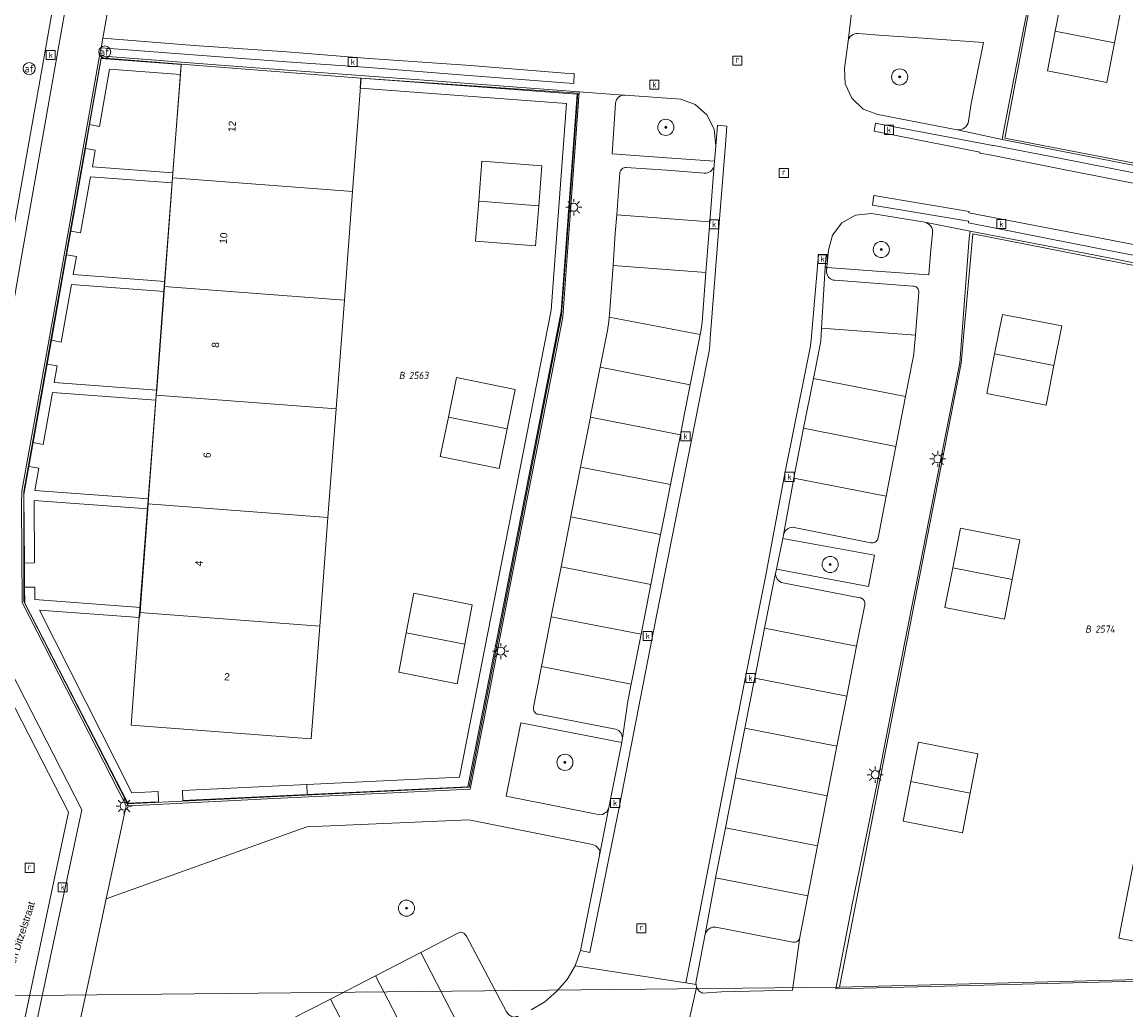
# Model space of a CAD drawing. Header units: metres. Extents: x 207466 to 209466, y 475780 to 477780.
# Tile 113 of 189: x 208499 to 208554, y 476604 to 476653. Entities that reach past the tile are written whole.
import ezdxf
from ezdxf.enums import TextEntityAlignment as Align

# ---------------------------------------------------------------- set-up
doc = ezdxf.new("R2010")
doc.units = ezdxf.units.M
doc.layers.get('0').update_dxf_attribs({"color": 253, "linetype": 'CONTINUOUS'})
for name, color, linetype, lineweight, true_color in [('B-RO-GR-BEPLANTING_CULTUUR_VASTE PLANTENVAK-GV', 7, 'CONTINUOUS', 0, 0x6d8a47), ('B-RO-GR-BOOM-S', 7, 'CONTINUOUS', 0, 0x6d8a47), ('B-RO-OG-BEBOUWING-GV', 7, 'CONTINUOUS', 0, 0xa50000), ('N-RO-GR-GROENVOORZIENING-GV', 7, 'CONTINUOUS', 0, 0x6d8a47)]:
    doc.layers.add(name, color=color, linetype=linetype, lineweight=lineweight, true_color=true_color)
for name, color, linetype, lineweight in [('B-RO-KL-ET_LS_OV_LICHTMAST-S', 253, 'CONTINUOUS', 0), ('B-RO-OG-BEBOUWING-T18', 7, 'CONTINUOUS', 0), ('B-RO-OG-TERREIN_ERF-GV', 253, 'CONTINUOUS', 0), ('B-RO-RI-GWA_KOLK-S', 253, 'CONTINUOUS', 0), ('B-RO-RI-GWA_RIOOLPUT-S', 253, 'CONTINUOUS', 0), ('B-RO-VH-VERHARDING_STRAATBAKSTEEN-GV', 253, 'CONTINUOUS', 0), ('B-RO-VW-AFSLUITPAAL-S', 253, 'CONTINUOUS', 0), ('B-WE-KG-GRENS_PERCEEL-GV', 150, 'CONTINUOUS', 18), ('B-WE-KG-GRENS_PERCEEL-S', 150, 'CONTINUOUS', 25), ('N-RO-KL-ET_LS_OV_LICHTMAST-S', 253, 'CONTINUOUS', 0), ('N-RO-OG-TERREIN_ERF-GV', 253, 'CONTINUOUS', 0), ('N-RO-OG-TOPOGRAFIE-T18', 7, 'CONTINUOUS', 0), ('N-RO-RI-GWA_KOLK-S', 253, 'CONTINUOUS', 0), ('N-RO-RI-GWA_RIOOLPUT-S', 253, 'CONTINUOUS', 0), ('N-RO-VW-AFSLUITPAAL-S', 253, 'CONTINUOUS', 0)]:
    doc.layers.add(name, color=color, linetype=linetype, lineweight=lineweight)
doc.styles.add('NLCS-ISO', font='NLCS-ISO.ttf')
doc.styles.add('NLCS-ISO-M200-T18', font='NLCS-ISO.ttf', dxfattribs={"height": 1.8})

# ---------------------------------------------------------------- blocks, each defined once
blk = doc.blocks.new('SVW-AFSLUITPAAL-SO1')
at = {"lineweight": -2}
blk.add_circle((0, 0), 1.5, dxfattribs=at)
at = {"lineweight": -2, "insert": (0, 0), "char_height": 1.8, "attachment_point": 5, "line_spacing_factor": 0.8, "style": 'NLCS-ISO'}
blk.add_mtext('{\\C256;af}', dxfattribs=at)
blk = doc.blocks.new('SKL-ET_OV_LICHTMAST-SO1')
at = {"color": 0, "linetype": 'ByBlock', "lineweight": -2}
blk.add_circle((0, 0), 1, dxfattribs=at)
for points in [[(-1.25, 0), (-2, 0)], [(-1.4142, 1.4142), (-0.8839, 0.8839)], [(0, 2), (0, 1.25)], [(0.8839, 0.8839), (1.4142, 1.4142)], [(2, 0), (1.25, 0)], [(-1.4142, -1.4142), (-0.8839, -0.8839)], [(0, -1.25), (0, -2)], [(0.8839, -0.8839), (1.4142, -1.4142)]]:
    blk.add_open_spline(points, degree=1, dxfattribs=at)
blk = doc.blocks.new('SRI-KOLK-SO1')
at = {"color": 0, "linetype": 'ByBlock', "lineweight": -2, "flags": 128}
blk.add_lwpolyline([(-1.125, -1.125), (1.125, -1.125), (1.125, 1.125), (-1.125, 1.125), (-1.125, -1.125)], dxfattribs=at)
at = {"color": 0, "linetype": 'ByBlock', "lineweight": -2, "insert": (0, 0), "char_height": 1.5, "attachment_point": 5, "line_spacing_factor": 0.8, "style": 'NLCS-ISO'}
blk.add_mtext('{\\C0;k}', dxfattribs=at)
blk = doc.blocks.new('SRI-PUT_INSPECTIEPUT_RIOOLPUT-SO1')
at = {"color": 0, "linetype": 'ByBlock', "lineweight": -2, "flags": 128}
blk.add_lwpolyline([(-1.125, -1.125), (1.125, -1.125), (1.125, 1.125), (-1.125, 1.125), (-1.125, -1.125)], dxfattribs=at)
at = {"color": 0, "linetype": 'ByBlock', "lineweight": -2, "insert": (0, 0.2828), "char_height": 1.5, "attachment_point": 5, "line_spacing_factor": 0.8, "style": 'NLCS-ISO'}
blk.add_mtext('{\\C0;r}', dxfattribs=at)
blk = doc.blocks.new('SGR-BOOM_01-SO1')
at = {"linetype": 'Continuous'}
h = blk.add_hatch(color=0, dxfattribs=at)
edge = h.paths.add_edge_path()
edge.add_arc((0, 0), 0.25, 0, 360)
at = {"color": 0, "linetype": 'ByBlock', "lineweight": -2}
for radius in [2, 0.25]:
    blk.add_circle((0, 0), radius, dxfattribs=at)
blk = doc.blocks.new('SKG-PERCEELNUMMER-SO')
at = {"style": 'NLCS-ISO', "oblique": 10, "flags": 1}
blk.add_attdef('GEMEENTECODE', text='', height=1.8, dxfattribs=at).set_placement((0, 2.55), align=Align.MIDDLE_CENTER)
at = {"style": 'NLCS-ISO', "oblique": 10}
blk.add_attdef('SECTIE', text='', height=1.8, dxfattribs=at).set_placement((-0.5, 0), align=Align.MIDDLE_RIGHT)
blk.add_attdef('PERCEELNUMMER', text='', height=1.8, dxfattribs=at).set_placement((0.5, 0), align=Align.MIDDLE_LEFT)

msp = doc.modelspace()

# ---------------------------------------------------------------- linework, layer by layer
at = {"layer": 'B-RO-GR-BEPLANTING_CULTUUR_VASTE PLANTENVAK-GV', "flags": 128}
for points in [[(208545.557, 476647.627), (208545.655, 476647.627), (208545.751, 476647.646), (208545.842, 476647.682), (208545.925, 476647.734), (208545.997, 476647.8), (208546.055, 476647.879), (208546.098, 476647.967), (208546.249, 476648.944), (208546.857, 476651.967), (208543.865, 476652.169), (208541.668, 476652.327), (208540.649, 476652.414), (208540.562, 476652.413), (208540.476, 476652.397), (208540.395, 476652.364), (208540.322, 476652.316), (208540.258, 476652.256), (208540.207, 476652.185), (208540.17, 476652.106), (208540.149, 476652.021), (208539.975, 476650.677), (208540.004, 476649.909), (208540.329, 476649.196), (208540.895, 476648.663), (208541.624, 476648.393), (208545.557, 476647.627)], [(208533.528, 476646.085), (208533.586, 476646.824), (208533.503, 476647.669), (208533.144, 476648.375), (208532.565, 476648.888), (208531.849, 476649.148), (208529.091, 476649.357), (208529.005, 476649.354), (208528.921, 476649.334), (208528.842, 476649.3), (208528.771, 476649.251), (208528.71, 476649.19), (208528.661, 476649.119), (208528.626, 476649.04), (208528.613, 476648.945), (208528.546, 476647.938), (208528.447, 476646.441), (208530.938, 476646.262), (208533.528, 476646.085)], [(208539.098, 476640.806), (208541.796, 476640.613), (208544.154, 476640.448), (208544.241, 476641.499), (208544.335, 476642.509), (208544.339, 476642.6), (208544.326, 476642.69), (208544.296, 476642.776), (208544.251, 476642.855), (208544.192, 476642.925), (208544.121, 476642.982), (208544.041, 476643.025), (208543.954, 476643.052), (208541.309, 476643.495), (208540.513, 476643.408), (208539.836, 476643.03), (208539.368, 476642.416), (208539.175, 476641.667), (208539.098, 476640.806)], [(208536.597, 476625.86), (208541.156, 476624.998), (208541.461, 476626.547), (208536.916, 476627.383), (208536.597, 476625.86)], [(208525.775, 476614.098), (208527.669, 476613.711), (208527.782, 476613.682), (208527.965, 476613.705), (208528.182, 476613.836), (208528.286, 476614.057), (208528.923, 476617.276), (208523.924, 476618.245), (208523.192, 476614.609), (208525.775, 476614.098)], [(208524.436, 476604.015), (208525.115, 476604.415), (208525.714, 476604.94), (208526.215, 476605.524), (208526.613, 476606.2), (208526.873, 476606.966), (208527.827, 476611.678), (208527.833, 476611.927), (208527.647, 476612.151), (208527.481, 476612.221), (208525.5, 476612.613), (208521.349, 476613.437), (208513.315, 476613.085), (208503.355, 476609.52), (208502.645, 476606.177), (208500.972, 476598.38)], [(208512.541, 476603.557), (208514.479, 476604.556), (208516.657, 476605.679), (208516.719, 476605.711), (208518.957, 476606.869), (208520.799, 476607.823), (208520.945, 476607.875), (208521.09, 476607.823), (208521.223, 476607.677), (208523.213, 476603.919)], [(208532.608, 476605.283), (208532.638, 476605.127), (208532.767, 476604.939), (208532.936, 476604.847), (208533.873, 476604.92), (208537.397, 476604.993), (208537.764, 476607.617), (208537.746, 476607.561), (208537.718, 476607.51), (208537.681, 476607.465), (208537.636, 476607.427), (208537.585, 476607.398), (208537.53, 476607.378), (208537.472, 476607.369), (208537.414, 476607.371), (208533.597, 476608.12), (208533.511, 476608.124), (208533.425, 476608.112), (208533.343, 476608.085), (208533.267, 476608.044), (208533.2, 476607.99), (208533.143, 476607.925), (208533.099, 476607.851), (208533.069, 476607.77), (208532.918, 476606.987), (208532.595, 476605.353), (208532.608, 476605.283)]]:
    msp.add_lwpolyline(points, dxfattribs=at)
at = {"layer": 'B-RO-OG-BEBOUWING-GV', "flags": 128}
for points in [[(208550.417, 476652.517), (208553.361, 476651.941), (208553.745, 476653.903), (208550.801, 476654.48), (208550.417, 476652.517)], [(208553.361, 476651.941), (208550.417, 476652.517), (208550.032, 476650.555), (208552.976, 476649.978), (208553.361, 476651.941)], [(208516.004, 476650.197), (208507.081, 476650.887), (208506.653, 476645.252), (208515.579, 476644.582), (208516.004, 476650.197)], [(208524.97, 476645.85), (208521.995, 476646.085), (208521.834, 476644.099), (208524.809, 476643.864), (208524.97, 476645.85)], [(208515.579, 476644.582), (208506.653, 476645.252), (208506.245, 476639.868), (208515.172, 476639.198), (208515.579, 476644.582)], [(208524.809, 476643.864), (208521.834, 476644.099), (208521.673, 476642.112), (208524.648, 476641.877), (208524.809, 476643.864)], [(208515.172, 476639.198), (208506.245, 476639.868), (208505.836, 476634.483), (208514.764, 476633.813), (208515.172, 476639.198)], [(208547.412, 476636.527), (208550.356, 476635.95), (208550.741, 476637.913), (208547.797, 476638.489), (208547.412, 476636.527)], [(208550.356, 476635.95), (208547.412, 476636.527), (208547.028, 476634.564), (208549.972, 476633.987), (208550.356, 476635.95)], [(208523.647, 476634.771), (208520.733, 476635.356), (208520.332, 476633.397), (208523.246, 476632.812), (208523.647, 476634.771)], [(208514.764, 476633.813), (208505.836, 476634.483), (208505.427, 476629.098), (208514.357, 476628.428), (208514.764, 476633.813)], [(208523.246, 476632.812), (208520.332, 476633.397), (208519.93, 476631.438), (208522.844, 476630.853), (208523.246, 476632.812)], [(208514.357, 476628.428), (208505.427, 476629.098), (208505.019, 476623.714), (208513.95, 476623.044), (208514.357, 476628.428)], [(208545.336, 476625.928), (208548.28, 476625.351), (208548.665, 476627.314), (208545.721, 476627.891), (208545.336, 476625.928)], [(208548.28, 476625.351), (208545.336, 476625.928), (208544.952, 476623.965), (208547.896, 476623.389), (208548.28, 476625.351)], [(208521.516, 476624.095), (208518.62, 476624.672), (208518.244, 476622.713), (208521.14, 476622.136), (208521.516, 476624.095)], [(208513.95, 476623.044), (208505.019, 476623.714), (208504.595, 476618.13), (208513.527, 476617.454), (208513.95, 476623.044)], [(208521.14, 476622.136), (208518.244, 476622.713), (208517.867, 476620.754), (208520.763, 476620.177), (208521.14, 476622.136)], [(208543.26, 476615.33), (208546.204, 476614.753), (208546.589, 476616.716), (208543.645, 476617.292), (208543.26, 476615.33)], [(208546.204, 476614.753), (208543.26, 476615.33), (208542.876, 476613.367), (208545.82, 476612.79), (208546.204, 476614.753)], [(208563.427, 476611.379), (208554.654, 476613.098), (208553.57, 476607.568), (208557.957, 476606.709), (208562.344, 476605.849), (208563.427, 476611.379)]]:
    msp.add_lwpolyline(points, dxfattribs=at)
at = {"layer": 'B-RO-OG-TERREIN_ERF-GV', "flags": 128}
for points in [[(208574.955, 476675.563), (208572.443, 476676.058), (208571.009, 476676.358), (208558.845, 476678.619), (208549.307, 476678.713), (208549.234, 476671.591), (208549.143, 476662.767), (208549.043, 476653.63), (208547.854, 476647.532), (208547.791, 476647.161), (208550.717, 476646.579), (208560.468, 476644.683), (208568.589, 476643.069), (208568.746, 476643.038), (208571.726, 476642.483), (208572.636, 476647.22), (208574.563, 476657.185), (208576.343, 476666.207), (208578.075, 476674.942), (208575.13, 476675.528), (208574.955, 476675.563)], [(208553.361, 476651.941), (208552.976, 476649.978), (208550.032, 476650.555), (208550.417, 476652.517), (208550.801, 476654.48), (208553.745, 476653.903), (208553.361, 476651.941)], [(208504.356, 476614.125), (208505.546, 476614.189), (208511.674, 476614.488), (208521.402, 476614.956), (208522.379, 476619.883), (208523.35, 476624.827), (208524.491, 476630.597), (208525.44, 476635.453), (208526.011, 476638.351), (208526.254, 476641.818), (208526.617, 476646.778), (208526.808, 476649.514), (208519.578, 476650.057), (208513.037, 476650.548), (208509.884, 476650.777), (208503.029, 476651.306), (208500.891, 476639.288), (208499.177, 476629.723), (208499.158, 476629.113), (208499.189, 476624.217), (208504.356, 476614.125)], [(208513.95, 476623.044), (208513.527, 476617.454), (208504.595, 476618.13), (208505.019, 476623.714), (208505.427, 476629.098), (208505.836, 476634.483), (208506.245, 476639.868), (208506.653, 476645.252), (208507.081, 476650.887), (208516.004, 476650.197), (208515.579, 476644.582), (208515.172, 476639.198), (208514.764, 476633.813), (208514.357, 476628.428), (208513.95, 476623.044)], [(208524.809, 476643.864), (208524.648, 476641.877), (208521.673, 476642.112), (208521.834, 476644.099), (208521.995, 476646.085), (208524.97, 476645.85), (208524.809, 476643.864)], [(208559.939, 476639.944), (208552.398, 476641.415), (208546.206, 476642.615), (208546.158, 476642.262), (208545.692, 476636.082), (208544.742, 476631.333), (208543.733, 476626.17), (208542.709, 476621.004), (208541.688, 476615.729), (208540.367, 476609.331), (208539.542, 476605.065), (208545.607, 476605.214), (208553.85, 476605.422), (208557.822, 476605.5)], [(208557.768, 476628.996), (208558.806, 476634.295), (208559.889, 476639.825), (208568.662, 476638.106), (208567.579, 476632.576), (208566.541, 476627.277), (208565.503, 476621.978), (208564.465, 476616.679), (208563.427, 476611.379), (208562.344, 476605.849), (208557.957, 476606.709), (208553.57, 476607.568), (208554.654, 476613.098), (208555.692, 476618.397), (208556.73, 476623.696), (208557.768, 476628.996)], [(208547.412, 476636.527), (208547.797, 476638.489), (208550.741, 476637.913), (208550.356, 476635.95), (208549.972, 476633.987), (208547.028, 476634.564), (208547.412, 476636.527)], [(208523.246, 476632.812), (208522.844, 476630.853), (208519.93, 476631.438), (208520.332, 476633.397), (208520.733, 476635.356), (208523.647, 476634.771), (208523.246, 476632.812)], [(208548.28, 476625.351), (208547.896, 476623.389), (208544.952, 476623.965), (208545.336, 476625.928), (208545.721, 476627.891), (208548.665, 476627.314), (208548.28, 476625.351)], [(208521.14, 476622.136), (208520.763, 476620.177), (208517.867, 476620.754), (208518.244, 476622.713), (208518.62, 476624.672), (208521.516, 476624.095), (208521.14, 476622.136)], [(208546.204, 476614.753), (208545.82, 476612.79), (208542.876, 476613.367), (208543.26, 476615.33), (208543.645, 476617.292), (208546.589, 476616.716), (208546.204, 476614.753)]]:
    msp.add_lwpolyline(points, dxfattribs=at)
at = {"layer": 'B-RO-VH-VERHARDING_STRAATBAKSTEEN-GV', "flags": 128}
for points in [[(208497.451, 476591.834), (208500.7, 476607.135), (208502.15, 476613.931), (208497.174, 476623.621), (208497.145, 476629.741), (208499.1, 476640.954), (208500.966, 476651.533), (208502.97, 476662.821), (208504.72, 476672.601), (208504.913, 476673.471), (208507.045, 476682.691), (208509.343, 476682.699), (208509.358, 476682.802), (208509.427, 476683.271), (208509.437, 476683.34), (208507.202, 476683.321), (208508.853, 476689.85)], [(208507.958, 476688.829), (208506.223, 476681.772), (208503.196, 476682.583), (208503.041, 476682.626), (208503.011, 476682.542), (208502.855, 476682.098), (208502.827, 476682.019), (208503.007, 476681.968), (208506.108, 476681.13), (208504.287, 476673.63), (208504.1, 476672.725), (208502.336, 476662.882), (208500.346, 476651.627), (208498.475, 476641.039), (208496.512, 476629.786), (208496.554, 476623.42), (208501.502, 476613.813), (208500.109, 476607.282), (208496.849, 476591.935)], [(208499.177, 476629.723), (208500.891, 476639.288), (208503.029, 476651.306), (208503.107, 476651.7), (208503.198, 476652.177), (208503.908, 476656.155), (208503.992, 476656.618), (208504.058, 476657.013), (208504.293, 476658.342), (208505.471, 476664.947), (208506.931, 476673.28), (208508.931, 476673.28), (208508.97, 476677.774), (208509.02, 476681.285), (208509.133, 476681.282), (208509.343, 476682.699), (208507.045, 476682.691), (208504.913, 476673.471), (208504.72, 476672.601), (208502.97, 476662.821), (208500.966, 476651.533), (208499.1, 476640.954)], [(208498.475, 476641.039), (208500.346, 476651.627), (208502.336, 476662.882), (208504.1, 476672.725), (208504.287, 476673.63), (208506.108, 476681.13), (208503.007, 476681.968), (208502.827, 476682.019), (208502.496, 476681.082), (208502.668, 476681.04), (208501.907, 476678.029), (208500.731, 476673.251), (208502.04, 476672.944), (208500.607, 476664.915), (208499.176, 476656.842)], [(208503.908, 476656.155), (208503.198, 476652.177), (208507.729, 476651.82), (208512.312, 476651.495), (208516.179, 476651.193), (208521.425, 476650.819), (208526.11, 476650.439), (208526.564, 476650.419), (208526.554, 476649.937), (208526.082, 476649.971), (208521.345, 476650.324), (208516.17, 476650.735), (208512.295, 476651.004), (208507.675, 476651.352), (208503.107, 476651.7), (208503.029, 476651.306), (208509.884, 476650.777), (208513.037, 476650.548), (208519.578, 476650.057), (208526.808, 476649.514)], [(208560.468, 476644.683), (208550.717, 476646.579), (208547.791, 476647.161), (208545.557, 476647.627), (208541.624, 476648.393), (208540.895, 476648.663), (208540.329, 476649.196), (208540.004, 476649.909), (208539.975, 476650.677), (208540.149, 476652.021), (208540.315, 476653.431)], [(208540.315, 476653.431), (208540.149, 476652.021), (208540.17, 476652.106), (208540.207, 476652.185), (208540.258, 476652.256), (208540.322, 476652.316), (208540.395, 476652.364), (208540.476, 476652.397), (208540.562, 476652.413), (208540.649, 476652.414), (208541.668, 476652.327)], [(208541.668, 476652.327), (208543.865, 476652.169), (208546.857, 476651.967), (208546.249, 476648.944), (208546.098, 476647.967), (208546.055, 476647.879), (208545.997, 476647.8), (208545.925, 476647.734), (208545.842, 476647.682), (208545.751, 476647.646), (208545.655, 476647.627), (208545.557, 476647.627), (208547.791, 476647.161), (208547.854, 476647.532), (208549.043, 476653.63)], [(208526.564, 476650.419), (208526.11, 476650.439), (208521.425, 476650.819), (208516.179, 476651.193), (208512.312, 476651.495), (208507.729, 476651.82), (208503.198, 476652.177), (208503.107, 476651.7), (208507.675, 476651.352), (208512.295, 476651.004), (208516.17, 476650.735), (208521.345, 476650.324), (208526.082, 476649.971), (208526.554, 476649.937), (208526.564, 476650.419)], [(208525.5, 476612.613), (208527.481, 476612.221), (208527.647, 476612.151), (208527.833, 476611.927), (208527.827, 476611.678), (208528.286, 476614.057), (208528.182, 476613.836), (208527.965, 476613.705), (208527.782, 476613.682), (208527.669, 476613.711), (208525.775, 476614.098), (208523.192, 476614.609), (208523.924, 476618.245), (208528.923, 476617.276), (208528.947, 476617.399), (208528.958, 476617.485), (208528.952, 476617.572), (208528.93, 476617.656), (208528.891, 476617.735), (208528.838, 476617.804), (208528.773, 476617.862), (208528.697, 476617.906), (208528.615, 476617.934), (208524.805, 476618.668), (208524.752, 476618.679), (208524.702, 476618.699), (208524.657, 476618.729), (208524.618, 476618.766), (208524.586, 476618.809), (208524.563, 476618.858), (208524.549, 476618.91), (208524.545, 476618.964), (208524.551, 476619.018), (208524.945, 476621.03), (208525.429, 476623.503), (208525.433, 476623.523), (208525.916, 476625.976), (208526.403, 476628.448), (208526.426, 476628.564), (208526.888, 476630.921), (208527.372, 476633.394), (208527.401, 476633.542), (208527.859, 476635.867), (208528.22, 476637.697), (208528.284, 476638.13), (208528.308, 476638.344), (208528.323, 476638.481), (208528.494, 476640.905), (208528.607, 476642.506), (208528.677, 476643.418), (208528.836, 476645.497), (208528.847, 476645.553), (208528.869, 476645.606), (208528.9, 476645.655), (208528.94, 476645.696), (208528.987, 476645.73), (208529.039, 476645.754), (208529.095, 476645.768), (208529.152, 476645.771), (208531.159, 476645.629), (208533.018, 476645.493), (208533.097, 476645.491), (208533.176, 476645.503), (208533.251, 476645.528), (208533.321, 476645.567), (208533.382, 476645.617), (208533.433, 476645.678), (208533.473, 476645.747), (208533.5, 476645.822), (208533.513, 476645.9), (208533.528, 476646.085), (208530.938, 476646.262), (208528.447, 476646.441), (208528.546, 476647.938), (208528.613, 476648.945), (208528.626, 476649.04), (208528.661, 476649.119), (208528.71, 476649.19), (208528.771, 476649.251), (208528.842, 476649.3), (208528.921, 476649.334), (208529.005, 476649.354), (208526.808, 476649.514), (208526.617, 476646.778), (208526.254, 476641.818), (208526.011, 476638.351), (208525.44, 476635.453), (208524.491, 476630.597), (208523.35, 476624.827), (208522.379, 476619.883), (208521.402, 476614.956), (208511.674, 476614.488), (208505.546, 476614.189), (208504.356, 476614.125), (208503.355, 476609.52), (208513.315, 476613.085), (208521.349, 476613.437), (208525.5, 476612.613)], [(208526.808, 476649.514), (208529.005, 476649.354), (208529.091, 476649.357), (208531.849, 476649.148), (208532.565, 476648.888), (208533.144, 476648.375), (208533.503, 476647.669), (208533.586, 476646.824), (208533.669, 476647.865), (208534.143, 476647.824), (208534.072, 476646.9), (208533.764, 476643.009), (208533.309, 476637.288), (208533.299, 476636.933), (208533.255, 476636.664), (208532.41, 476632.415), (208531.455, 476627.629), (208530.454, 476622.537), (208529.616, 476618.293), (208528.79, 476614.049), (208527.349, 476606.871), (208526.873, 476606.966), (208526.613, 476606.2), (208532.105, 476605.364), (208532.428, 476607.013), (208533.123, 476610.618), (208534.11, 476615.633), (208535.062, 476620.513), (208536.049, 476625.488), (208537.003, 476630.522), (208538.086, 476635.943), (208538.215, 476636.596), (208538.278, 476636.926), (208538.316, 476637.219), (208538.674, 476641.447), (208539.065, 476641.442), (208539.016, 476640.812), (208539.098, 476640.806), (208539.175, 476641.667), (208539.368, 476642.416), (208539.836, 476643.03), (208540.513, 476643.408), (208541.309, 476643.495), (208543.954, 476643.052), (208546.206, 476642.615), (208552.398, 476641.415), (208559.939, 476639.944)], [(208533.586, 476646.824), (208533.528, 476646.085), (208533.513, 476645.9), (208533.358, 476643.936), (208533.291, 476643.072), (208533.097, 476640.559), (208532.908, 476638.094), (208532.86, 476637.736), (208532.81, 476637.485), (208532.321, 476634.993), (208532.028, 476633.496), (208531.834, 476632.521), (208531.343, 476630.049), (208531.06, 476628.625), (208530.854, 476627.577), (208530.368, 476625.104), (208530.066, 476623.562), (208529.881, 476622.632), (208529.389, 476620.16), (208529.221, 476619.313), (208528.958, 476617.485), (208528.947, 476617.399), (208528.923, 476617.276), (208528.286, 476614.057), (208527.827, 476611.678), (208526.873, 476606.966), (208527.349, 476606.871), (208528.79, 476614.049), (208529.616, 476618.293), (208530.454, 476622.537), (208531.455, 476627.629), (208532.41, 476632.415), (208533.255, 476636.664), (208533.299, 476636.933), (208533.309, 476637.288), (208533.764, 476643.009), (208534.072, 476646.9), (208534.143, 476647.824), (208533.669, 476647.865), (208533.586, 476646.824)], [(208560.255, 476643.826), (208550.586, 476645.711), (208547.263, 476646.378), (208546.681, 476646.473), (208546.678, 476646.52), (208542.366, 476647.389), (208541.446, 476647.565), (208541.515, 476647.959), (208542.431, 476647.784), (208547.32, 476646.855), (208547.374, 476646.85), (208550.638, 476646.225), (208560.355, 476644.311)], [(208571.538, 476641.625), (208571.656, 476642.092), (208568.563, 476642.712), (208560.355, 476644.311), (208550.638, 476646.225), (208547.374, 476646.85), (208547.32, 476646.855), (208542.431, 476647.784), (208541.515, 476647.959), (208541.446, 476647.565), (208542.366, 476647.389), (208546.678, 476646.52), (208546.681, 476646.473), (208547.263, 476646.378), (208550.586, 476645.711), (208560.255, 476643.826), (208568.509, 476642.22), (208571.538, 476641.625)], [(208528.677, 476643.418), (208533.291, 476643.072), (208533.358, 476643.936), (208533.513, 476645.9), (208533.5, 476645.822), (208533.473, 476645.747), (208533.433, 476645.678), (208533.382, 476645.617), (208533.321, 476645.567), (208533.251, 476645.528), (208533.176, 476645.503), (208533.097, 476645.491), (208533.018, 476645.493), (208531.159, 476645.629), (208529.152, 476645.771), (208529.095, 476645.768), (208529.039, 476645.754), (208528.987, 476645.73), (208528.94, 476645.696), (208528.9, 476645.655), (208528.869, 476645.606), (208528.847, 476645.553), (208528.836, 476645.497), (208528.677, 476643.418)], [(208560.26, 476640.264), (208552.487, 476641.774), (208546.126, 476643.025), (208546.127, 476643.103), (208541.351, 476643.907), (208541.43, 476644.377), (208546.151, 476643.585), (208546.143, 476643.526), (208552.598, 476642.277), (208559.867, 476640.865)], [(208570.954, 476638.141), (208571.016, 476638.436), (208571.046, 476638.657), (208566.031, 476639.647), (208559.867, 476640.865), (208552.598, 476642.277), (208546.143, 476643.526), (208546.151, 476643.585), (208541.43, 476644.377), (208541.351, 476643.907), (208546.127, 476643.103), (208546.126, 476643.025), (208552.487, 476641.774), (208560.26, 476640.264), (208565.962, 476639.141), (208570.954, 476638.141)], [(208528.494, 476640.905), (208533.097, 476640.559), (208533.291, 476643.072), (208528.677, 476643.418), (208528.607, 476642.506), (208528.494, 476640.905)], [(208557.822, 476605.5), (208553.85, 476605.422), (208545.607, 476605.214), (208539.542, 476605.065), (208540.367, 476609.331), (208541.688, 476615.729), (208542.709, 476621.004), (208543.733, 476626.17), (208544.742, 476631.333), (208545.692, 476636.082), (208546.158, 476642.262), (208546.206, 476642.615), (208543.954, 476643.052), (208544.041, 476643.025), (208544.121, 476642.982), (208544.192, 476642.925), (208544.251, 476642.855), (208544.296, 476642.776), (208544.326, 476642.69), (208544.339, 476642.6), (208544.335, 476642.509), (208544.241, 476641.499), (208544.154, 476640.448), (208541.796, 476640.613), (208539.098, 476640.806), (208539.086, 476640.668), (208539.084, 476640.589), (208539.096, 476640.511), (208539.121, 476640.437), (208539.16, 476640.368), (208539.21, 476640.307), (208539.27, 476640.256), (208539.338, 476640.216), (208539.412, 476640.189), (208539.49, 476640.176), (208543.363, 476639.888), (208543.416, 476639.884), (208543.467, 476639.871), (208543.516, 476639.849), (208543.559, 476639.819), (208543.596, 476639.781), (208543.626, 476639.736), (208543.647, 476639.688), (208543.659, 476639.636), (208543.661, 476639.583), (208543.485, 476637.455), (208543.412, 476636.57), (208543.385, 476636.413), (208543.358, 476636.266), (208543.001, 476634.422), (208542.587, 476632.282), (208542.522, 476631.948), (208542.038, 476629.474), (208541.636, 476627.419), (208541.623, 476627.367), (208541.601, 476627.318), (208541.571, 476627.274), (208541.534, 476627.235), (208541.49, 476627.204), (208541.442, 476627.181), (208541.391, 476627.167), (208541.337, 476627.162), (208541.284, 476627.167), (208537.479, 476627.932), (208537.399, 476627.939), (208537.32, 476627.933), (208537.243, 476627.912), (208537.17, 476627.878), (208537.105, 476627.832), (208537.05, 476627.774), (208537.005, 476627.708), (208536.972, 476627.636), (208536.953, 476627.558), (208536.916, 476627.383), (208541.461, 476626.547), (208541.156, 476624.998), (208536.597, 476625.86), (208536.565, 476625.708), (208536.557, 476625.621), (208536.567, 476625.533), (208536.593, 476625.449), (208536.635, 476625.371), (208536.69, 476625.303), (208536.758, 476625.247), (208536.835, 476625.205), (208536.919, 476625.178), (208540.724, 476624.448), (208540.776, 476624.436), (208540.826, 476624.415), (208540.871, 476624.385), (208540.91, 476624.348), (208540.942, 476624.305), (208540.965, 476624.256), (208540.979, 476624.204), (208540.983, 476624.15), (208540.978, 476624.097), (208540.571, 476622.038), (208540.081, 476619.566), (208539.837, 476618.33), (208539.597, 476617.093), (208539.116, 476614.619), (208538.636, 476612.147), (208538.636, 476612.145), (208538.159, 476609.671), (208537.764, 476607.617), (208537.397, 476604.993), (208533.873, 476604.92), (208532.936, 476604.847), (208532.767, 476604.939), (208532.638, 476605.127), (208532.163, 476603.072)], [(208532.105, 476605.364), (208532.608, 476605.283), (208532.595, 476605.353), (208532.918, 476606.987), (208533.069, 476607.77), (208533.576, 476610.547), (208533.58, 476610.568), (208534.065, 476613.041), (208534.543, 476615.481), (208534.549, 476615.514), (208535.037, 476617.986), (208535.516, 476620.413), (208535.525, 476620.458), (208536.011, 476622.931), (208536.484, 476625.333), (208536.565, 476625.708), (208536.597, 476625.86), (208536.916, 476627.383), (208536.953, 476627.558), (208537.451, 476630.373), (208537.455, 476630.393), (208537.945, 476632.844), (208538.439, 476635.315), (208538.706, 476636.651), (208538.749, 476636.906), (208538.79, 476637.183), (208538.827, 476637.805), (208538.975, 476640.274), (208539.016, 476640.812), (208539.065, 476641.442), (208538.674, 476641.447), (208538.316, 476637.219), (208538.278, 476636.926), (208538.215, 476636.596), (208538.086, 476635.943), (208537.003, 476630.522), (208536.049, 476625.488), (208535.062, 476620.513), (208534.11, 476615.633), (208533.123, 476610.618), (208532.428, 476607.013), (208532.105, 476605.364)], [(208528.308, 476638.344), (208532.81, 476637.485), (208532.86, 476637.736), (208532.908, 476638.094), (208533.097, 476640.559), (208528.494, 476640.905), (208528.323, 476638.481), (208528.308, 476638.344)], [(208538.827, 476637.805), (208543.485, 476637.455), (208543.661, 476639.583), (208543.659, 476639.636), (208543.647, 476639.688), (208543.626, 476639.736), (208543.596, 476639.781), (208543.559, 476639.819), (208543.516, 476639.849), (208543.467, 476639.871), (208543.416, 476639.884), (208543.363, 476639.888), (208539.49, 476640.176), (208539.412, 476640.189), (208539.338, 476640.216), (208539.27, 476640.256), (208539.21, 476640.307), (208539.16, 476640.368), (208539.121, 476640.437), (208539.096, 476640.511), (208539.084, 476640.589), (208539.086, 476640.668), (208539.098, 476640.806), (208539.016, 476640.812), (208538.975, 476640.274), (208538.827, 476637.805)], [(208527.859, 476635.867), (208532.321, 476634.993), (208532.81, 476637.485), (208528.308, 476638.344), (208528.284, 476638.13), (208528.22, 476637.697), (208527.859, 476635.867)], [(208538.439, 476635.315), (208543.001, 476634.422), (208543.358, 476636.266), (208543.385, 476636.413), (208543.412, 476636.57), (208543.485, 476637.455), (208538.827, 476637.805), (208538.79, 476637.183), (208538.749, 476636.906), (208538.706, 476636.651), (208538.439, 476635.315)], [(208527.372, 476633.394), (208531.834, 476632.521), (208532.028, 476633.496), (208532.321, 476634.993), (208527.859, 476635.867), (208527.401, 476633.542), (208527.372, 476633.394)], [(208537.945, 476632.844), (208542.522, 476631.948), (208542.587, 476632.282), (208543.001, 476634.422), (208538.439, 476635.315), (208537.945, 476632.844)], [(208526.888, 476630.921), (208531.343, 476630.049), (208531.834, 476632.521), (208527.372, 476633.394), (208526.888, 476630.921)], [(208537.451, 476630.373), (208542.038, 476629.474), (208542.522, 476631.948), (208537.945, 476632.844), (208537.455, 476630.393), (208537.451, 476630.373)], [(208526.403, 476628.448), (208530.854, 476627.577), (208531.06, 476628.625), (208531.343, 476630.049), (208526.888, 476630.921), (208526.426, 476628.564), (208526.403, 476628.448)], [(208542.038, 476629.474), (208537.451, 476630.373), (208536.953, 476627.558), (208536.972, 476627.636), (208537.005, 476627.708), (208537.05, 476627.774), (208537.105, 476627.832), (208537.17, 476627.878), (208537.243, 476627.912), (208537.32, 476627.933), (208537.399, 476627.939), (208537.479, 476627.932), (208541.284, 476627.167), (208541.337, 476627.162), (208541.391, 476627.167), (208541.442, 476627.181), (208541.49, 476627.204), (208541.534, 476627.235), (208541.571, 476627.274), (208541.601, 476627.318), (208541.623, 476627.367), (208541.636, 476627.419), (208542.038, 476629.474)], [(208525.916, 476625.976), (208530.368, 476625.104), (208530.854, 476627.577), (208526.403, 476628.448), (208525.916, 476625.976)], [(208525.429, 476623.503), (208529.881, 476622.632), (208530.066, 476623.562), (208530.368, 476625.104), (208525.916, 476625.976), (208525.433, 476623.523), (208525.429, 476623.503)], [(208536.011, 476622.931), (208540.571, 476622.038), (208540.978, 476624.097), (208540.983, 476624.15), (208540.979, 476624.204), (208540.965, 476624.256), (208540.942, 476624.305), (208540.91, 476624.348), (208540.871, 476624.385), (208540.826, 476624.415), (208540.776, 476624.436), (208540.724, 476624.448), (208536.919, 476625.178), (208536.835, 476625.205), (208536.758, 476625.247), (208536.69, 476625.303), (208536.635, 476625.371), (208536.593, 476625.449), (208536.567, 476625.533), (208536.557, 476625.621), (208536.565, 476625.708), (208536.484, 476625.333), (208536.011, 476622.931)], [(208500.972, 476598.38), (208502.645, 476606.177), (208503.355, 476609.52), (208504.356, 476614.125), (208499.189, 476624.217)], [(208496.849, 476591.935), (208500.109, 476607.282), (208501.502, 476613.813), (208496.554, 476623.42)], [(208497.174, 476623.621), (208502.15, 476613.931), (208500.7, 476607.135), (208497.451, 476591.834)], [(208524.945, 476621.03), (208529.389, 476620.16), (208529.881, 476622.632), (208525.429, 476623.503), (208524.945, 476621.03)], [(208535.525, 476620.458), (208540.081, 476619.566), (208540.571, 476622.038), (208536.011, 476622.931), (208535.525, 476620.458)], [(208528.958, 476617.485), (208529.221, 476619.313), (208529.389, 476620.16), (208524.945, 476621.03), (208524.551, 476619.018), (208524.545, 476618.964), (208524.549, 476618.91), (208524.563, 476618.858), (208524.586, 476618.809), (208524.618, 476618.766), (208524.657, 476618.729), (208524.702, 476618.699), (208524.752, 476618.679), (208524.805, 476618.668), (208528.615, 476617.934), (208528.697, 476617.906), (208528.773, 476617.862), (208528.838, 476617.804), (208528.891, 476617.735), (208528.93, 476617.656), (208528.952, 476617.572), (208528.958, 476617.485)], [(208535.037, 476617.986), (208539.597, 476617.093), (208539.837, 476618.33), (208540.081, 476619.566), (208535.525, 476620.458), (208535.516, 476620.413), (208535.037, 476617.986)], [(208534.549, 476615.514), (208539.116, 476614.619), (208539.597, 476617.093), (208535.037, 476617.986), (208534.549, 476615.514)], [(208534.065, 476613.041), (208538.636, 476612.145), (208538.636, 476612.147), (208539.116, 476614.619), (208534.549, 476615.514), (208534.543, 476615.481), (208534.065, 476613.041)], [(208533.58, 476610.568), (208538.159, 476609.671), (208538.636, 476612.145), (208534.065, 476613.041), (208533.58, 476610.568)], [(208537.764, 476607.617), (208538.159, 476609.671), (208533.58, 476610.568), (208533.576, 476610.547), (208533.069, 476607.77), (208533.099, 476607.851), (208533.143, 476607.925), (208533.2, 476607.99), (208533.267, 476608.044), (208533.343, 476608.085), (208533.425, 476608.112), (208533.511, 476608.124), (208533.597, 476608.12), (208537.414, 476607.371), (208537.472, 476607.369), (208537.53, 476607.378), (208537.585, 476607.398), (208537.636, 476607.427), (208537.681, 476607.465), (208537.718, 476607.51), (208537.746, 476607.561), (208537.764, 476607.617)], [(208518.957, 476606.869), (208521.282, 476602.39), (208523.49, 476603.541), (208523.806, 476603.707), (208523.525, 476603.651), (208523.328, 476603.769), (208523.213, 476603.919), (208521.223, 476607.677), (208521.09, 476607.823), (208520.945, 476607.875), (208520.799, 476607.823), (208518.957, 476606.869)], [(208516.719, 476605.711), (208519.047, 476601.226), (208521.282, 476602.39), (208518.957, 476606.869), (208516.719, 476605.711)], [(208514.479, 476604.556), (208516.812, 476600.061), (208519.047, 476601.226), (208516.719, 476605.711), (208516.657, 476605.679), (208514.479, 476604.556)], [(208532.163, 476603.072), (208532.638, 476605.127), (208532.608, 476605.283), (208532.105, 476605.364), (208526.613, 476606.2), (208526.215, 476605.524), (208525.714, 476604.94), (208525.115, 476604.415), (208524.436, 476604.015)], [(208514.291, 476598.745), (208514.569, 476598.892), (208516.812, 476600.061), (208514.479, 476604.556), (208512.541, 476603.557), (208512.437, 476603.437), (208512.402, 476603.259), (208512.431, 476603.135), (208514.468, 476599.339), (208514.508, 476599.117), (208514.46, 476598.934), (208514.291, 476598.745)]]:
    msp.add_lwpolyline(points, dxfattribs=at)
at = {"layer": 'B-WE-KG-GRENS_PERCEEL-GV'}
for points in [[(208496.481, 476604.707), (208539.718, 476605.15), (208545.753, 476636.071), (208546.331, 476642.48), (208559.889, 476639.825), (208568.662, 476638.106), (208570.703, 476637.69), (208564.393, 476605.442), (208574.646, 476605.173), (208586.107, 476647.836), (208586.224, 476648.193), (208586.33, 476648.553), (208586.424, 476648.917), (208586.507, 476649.283), (208586.579, 476649.651), (208586.639, 476650.022), (208586.687, 476650.394), (208586.724, 476650.767), (208590.2, 476692.919)], [(208571.913, 476590.239), (208574.646, 476605.173), (208564.393, 476605.442), (208563.013, 476605.716), (208562.344, 476605.849), (208557.975, 476606.705), (208557.791, 476605.605), (208539.718, 476605.15), (208496.481, 476604.707), (208473.61, 476604.23), (208453.492, 476606.899), (208453.376, 476606.914), (208453.386, 476606.714), (208453.255, 476604.661), (208436.495, 476606.386), (208436.455, 476606.582), (208420.093, 476603.251)]]:
    msp.add_lwpolyline(points, dxfattribs=at)
for points in [[(208508.794, 476656.796), (208508.828, 476662.017), (208508.81, 476662.018), (208508.847, 476665.171), (208508.891, 476665.171), (208508.991, 476670.183), (208509.076, 476679.126), (208509.085, 476681.172), (208548.41, 476680.647), (208548.389, 476678.765), (208551.398, 476678.694), (208558.856, 476678.7), (208566.163, 476677.186), (208574.936, 476675.467), (208577.923, 476674.874), (208571.624, 476642.6), (208568.617, 476643.21), (208559.844, 476644.929), (208547.92, 476647.223), (208549.137, 476653.682), (208548.106, 476653.762), (208547.095, 476653.84)], [(208549.137, 476653.682), (208547.92, 476647.223), (208559.844, 476644.929), (208568.617, 476643.21), (208571.624, 476642.6), (208577.923, 476674.874), (208574.936, 476675.467), (208566.163, 476677.186), (208558.856, 476678.7), (208551.398, 476678.694), (208548.389, 476678.765), (208548.106, 476653.762)], [(208499.283, 476624.256), (208499.284, 476629.717), (208503.106, 476651.203), (208507.081, 476650.887), (208516.004, 476650.197), (208526.75, 476649.448), (208525.937, 476638.467), (208521.353, 476615.063), (208504.419, 476614.228)], [(208507.081, 476650.887), (208503.106, 476651.203), (208499.284, 476629.717), (208499.283, 476624.256), (208504.419, 476614.228), (208521.353, 476615.063), (208525.937, 476638.467), (208526.75, 476649.448), (208516.004, 476650.197)], [(208557.975, 476606.705), (208562.344, 476605.849), (208563.013, 476605.716), (208564.393, 476605.442), (208570.703, 476637.69), (208568.662, 476638.106), (208559.889, 476639.825), (208546.331, 476642.48), (208545.753, 476636.071), (208539.718, 476605.15), (208557.791, 476605.605)]]:
    msp.add_lwpolyline(points, close=True, dxfattribs=at)
at = {"layer": 'N-RO-GR-GROENVOORZIENING-GV', "flags": 128}
for points in [[(208507.079, 476650.871), (208503.121, 476651.168), (208502.54, 476647.892), (208503.032, 476647.805), (208503.534, 476650.636), (208507.041, 476650.373), (208507.079, 476650.871)], [(208526.723, 476649.396), (208515.993, 476650.202), (208515.956, 476649.703), (208526.187, 476648.935), (208525.419, 476638.694), (208520.886, 476615.553), (208513.304, 476615.189), (208513.328, 476614.69), (208521.301, 476615.072), (208525.915, 476638.627), (208526.723, 476649.396)], [(208506.638, 476645.003), (208506.657, 476645.252), (208506.675, 476645.501), (208502.677, 476645.802), (208502.822, 476646.623), (208502.33, 476646.711), (208501.604, 476642.62), (208502.097, 476642.533), (208502.589, 476645.307), (208506.638, 476645.003)], [(208501.395, 476641.439), (208500.644, 476637.206), (208501.136, 476637.119), (208501.641, 476639.963), (208506.234, 476639.618), (208506.252, 476639.867), (208506.271, 476640.116), (208501.728, 476640.458), (208501.887, 476641.351), (208501.395, 476641.439)], [(208505.848, 476634.482), (208505.867, 476634.732), (208500.78, 476635.114), (208500.926, 476635.937), (208500.434, 476636.025), (208499.744, 476632.133), (208500.236, 476632.046), (208500.693, 476634.619), (208505.829, 476634.233), (208505.848, 476634.482)], [(208505.444, 476629.097), (208505.463, 476629.347), (208499.832, 476629.767), (208500.026, 476630.864), (208499.534, 476630.951), (208499.287, 476629.559), (208499.309, 476626.164), (208499.809, 476626.167), (208499.789, 476629.269), (208505.425, 476628.848), (208505.444, 476629.097)], [(208499.317, 476624.964), (208499.322, 476624.174), (208504.437, 476614.264), (208505.964, 476614.337), (208505.94, 476614.836), (208504.626, 476614.774), (208500.053, 476623.836), (208505.021, 476623.463), (208505.04, 476623.713), (208505.058, 476623.962), (208499.821, 476624.355), (208499.817, 476624.967), (208499.317, 476624.964)], [(208513.304, 476615.189), (208507.139, 476614.894), (208507.162, 476614.395), (208513.328, 476614.69), (208513.304, 476615.189)]]:
    msp.add_lwpolyline(points, dxfattribs=at)
at = {"layer": 'N-RO-OG-TERREIN_ERF-GV', "flags": 128}
for points in [[(208507.041, 476650.373), (208503.534, 476650.636), (208503.032, 476647.805), (208502.54, 476647.892), (208502.33, 476646.711), (208502.822, 476646.623), (208502.677, 476645.802), (208506.675, 476645.501), (208507.041, 476650.373)], [(208506.638, 476645.003), (208502.589, 476645.307), (208502.097, 476642.533), (208501.604, 476642.62), (208501.395, 476641.439), (208501.887, 476641.351), (208501.728, 476640.458), (208506.271, 476640.116), (208506.638, 476645.003)], [(208506.234, 476639.618), (208501.641, 476639.963), (208501.136, 476637.119), (208500.644, 476637.206), (208500.434, 476636.025), (208500.926, 476635.937), (208500.78, 476635.114), (208505.867, 476634.732), (208506.234, 476639.618)], [(208505.829, 476634.233), (208500.693, 476634.619), (208500.236, 476632.046), (208499.744, 476632.133), (208499.534, 476630.951), (208500.026, 476630.864), (208499.832, 476629.767), (208505.463, 476629.347), (208505.829, 476634.233)], [(208505.425, 476628.848), (208499.789, 476629.269), (208499.809, 476626.167), (208499.309, 476626.164), (208499.317, 476624.964), (208499.817, 476624.967), (208499.821, 476624.355), (208505.058, 476623.962), (208505.425, 476628.848)]]:
    msp.add_lwpolyline(points, dxfattribs=at)

# ---------------------------------------------------------------- block references
at = {"layer": 'B-RO-GR-BOOM-S', "xscale": 0.2, "yscale": 0.2, "zscale": 0.2}
for p in [(208542.706, 476650.256), (208531.11, 476647.759), (208541.795, 476641.701), (208539.263, 476626.093), (208526.108, 476616.287), (208518.25, 476609.059)]:
    msp.add_blockref('SGR-BOOM_01-SO1', p, dxfattribs=at)
at = {"layer": 'B-RO-KL-ET_LS_OV_LICHTMAST-S', "xscale": 0.2, "yscale": 0.2, "zscale": 0.2}
for p in [(208526.549, 476643.795), (208544.598, 476631.325), (208504.25, 476614.122)]:
    msp.add_blockref('SKL-ET_OV_LICHTMAST-SO1', p, dxfattribs=at)
at = {"layer": 'B-RO-RI-GWA_KOLK-S', "xscale": 0.2, "yscale": 0.2, "zscale": 0.2}
for p in [(208542.174, 476647.634), (208533.505, 476642.952), (208547.752, 476642.965), (208538.887, 476641.235), (208532.086, 476632.444), (208537.243, 476630.437), (208530.217, 476622.553), (208535.308, 476620.462), (208528.599, 476614.273)]:
    msp.add_blockref('SRI-KOLK-SO1', p, dxfattribs=at)
at = {"layer": 'B-RO-RI-GWA_RIOOLPUT-S', "xscale": 0.2, "yscale": 0.2, "zscale": 0.2}
for p in [(208534.653, 476651.056), (208536.962, 476645.489), (208499.569, 476611.057)]:
    msp.add_blockref('SRI-PUT_INSPECTIEPUT_RIOOLPUT-SO1', p, dxfattribs=at)
at = {"layer": 'B-RO-VW-AFSLUITPAAL-S', "xscale": 0.2, "yscale": 0.2, "zscale": 0.2}
msp.add_blockref('SVW-AFSLUITPAAL-SO1', (208503.291, 476651.493), dxfattribs=at)
at = {"layer": 'B-WE-KG-GRENS_PERCEEL-S', "xscale": 0.2, "yscale": 0.2, "zscale": 0.2}
for p, values in [((208518.269, 476635.461), {'PERCEELNUMMER': '2563', 'SECTIE': 'B'}), ((208552.298, 476622.889), {'PERCEELNUMMER': '2574', 'SECTIE': 'B'})]:
    msp.add_blockref('SKG-PERCEELNUMMER-SO', p, dxfattribs=at).add_auto_attribs(values)
at = {"layer": 'N-RO-KL-ET_LS_OV_LICHTMAST-S', "xscale": 0.2, "yscale": 0.2, "zscale": 0.2}
for p in [(208522.925, 476621.801), (208541.494, 476615.676)]:
    msp.add_blockref('SKL-ET_OV_LICHTMAST-SO1', p, dxfattribs=at)
at = {"layer": 'N-RO-RI-GWA_KOLK-S', "xscale": 0.2, "yscale": 0.2, "zscale": 0.2}
for p in [(208500.612, 476651.339), (208515.587, 476651), (208530.545, 476649.877), (208501.204, 476610.095)]:
    msp.add_blockref('SRI-KOLK-SO1', p, dxfattribs=at)
at = {"layer": 'N-RO-RI-GWA_RIOOLPUT-S', "xscale": 0.2, "yscale": 0.2, "zscale": 0.2}
msp.add_blockref('SRI-PUT_INSPECTIEPUT_RIOOLPUT-SO1', (208529.903, 476608.061), dxfattribs=at)
at = {"layer": 'N-RO-VW-AFSLUITPAAL-S', "xscale": 0.2, "yscale": 0.2, "zscale": 0.2}
msp.add_blockref('SVW-AFSLUITPAAL-SO1', (208499.547, 476650.667), dxfattribs=at)

# ---------------------------------------------------------------- texts
at = {"layer": 'B-RO-OG-BEBOUWING-T18', "char_height": 0.36, "attachment_point": 5, "line_spacing_factor": 0.8, "style": 'NLCS-ISO-M200-T18'}
for s, insert, rotation in [('{\\fArial|b0|i0|c0|p34;\\C256;12}', (208509.605, 476647.804), 85.7), ('{\\fArial|b0|i0|c0|p34;\\C256;10}', (208509.185, 476642.264), 85.7), ('{\\fArial|b0|i0|c0|p34;\\C256;8}', (208508.783, 476636.976), 85.7), ('{\\fArial|b0|i0|c0|p34;\\C256;6}', (208508.368, 476631.511), 85.7), ('{\\fArial|b0|i0|c0|p34;\\C256;4}', (208507.961, 476626.144), 85.7), ('{\\fArial|b0|i0|c0|p34;\\C256;2}', (208509.357, 476620.528), 355.7)]:
    msp.add_mtext(s, dxfattribs=dict(at, insert=insert, rotation=rotation))
at = {"layer": 'N-RO-OG-TOPOGRAFIE-T18', "insert": (208499.105, 476607.618), "char_height": 0.36, "attachment_point": 5, "rotation": 72.1, "line_spacing_factor": 0.8, "style": 'NLCS-ISO-M200-T18'}
msp.add_mtext('{\\fArial|b0|i0|c0|p34;\\C256;Rien Ditzelstraat}', dxfattribs=at)

doc.saveas('drawing.dxf')
